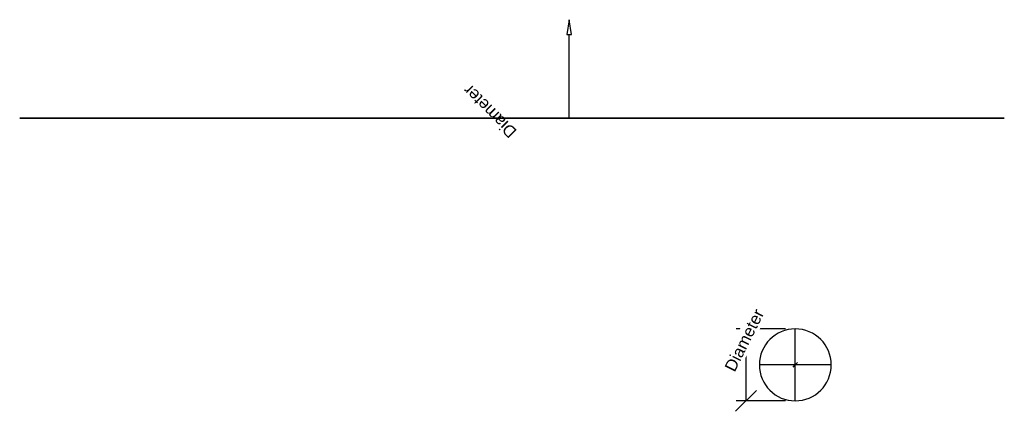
# Model space of a CAD drawing. Header units: millimetres. Extents: x -960 to 259, y -362 to 122.
import ezdxf

# ---------------------------------------------------------------- set-up
doc = ezdxf.new("R2010")
doc.units = ezdxf.units.MM
doc.styles.add('Arial', font='arial.ttf', dxfattribs={"height": 14.6304})

msp = doc.modelspace()

# ---------------------------------------------------------------- linework, layer by layer
at = {"color": 5, "lineweight": 30}
for p, q in [((-280, 0, 150), (-280, 103.6, 150)), ((0, -305, -1.9), (0, -305, -105.5))]:
    msp.add_line(p, q, dxfattribs=at)
at = {"color": 1, "lineweight": 30}
for p, q in [((-328, 0, 172.9), (-353.9, 0, 147.1)), ((-328, 0, 152.9), (-353.9, 0, 127.1)), ((-292.2, 0, 160), (-353.2, 0, 160)), ((-292.2, 0, 140), (-353.2, 0, 140)), ((-341, 0, 140), (-341, 0, 160)), ((-48, -247.6, -1.9), (-73.9, -273.4, -1.9)), ((-12.2, -260.5, -1.9), (-73.2, -260.5, -1.9)), ((-61, -349.5, -1.9), (-61, -260.5, -1.9)), ((-48, -336.6, -1.9), (-73.9, -362.4, -1.9)), ((-12.2, -349.5, -1.9), (-73.2, -349.5, -1.9))]:
    msp.add_line(p, q, dxfattribs=at)
at = {"color": 94, "lineweight": 30}
for p, q in [((0, -349.5, -1.9), (0, -260.5, -1.9)), ((44.5, -305, -1.9), (-44.5, -305, -1.9))]:
    msp.add_line(p, q, dxfattribs=at)
at = {"color": 5, "lineweight": 30}
for points in [[(-280, 121.9, 150), (-282.8, 103.6, 152.8), (-277.2, 103.6, 147.2), (-280, 121.9, 150)], [(0, -305, -123.8), (2.8, -302.2, -105.5), (-2.8, -307.8, -105.5), (0, -305, -123.8)]]:
    msp.add_polyline3d(points, dxfattribs=at)
at = {"color": 94, "lineweight": 30, "extrusion": (0, 1, 0)}
msp.add_circle((280, 150), 10, dxfattribs=at)
at = {"color": 94, "lineweight": 30, "extrusion": (0, 0, -1)}
msp.add_circle((0, -305, 1.9), 44.5, dxfattribs=at)

# ---------------------------------------------------------------- next in the draw order: texts
at = {"color": 5, "lineweight": 30, "char_height": 14.63, "width": 99.206, "attachment_point": 2, "line_spacing_factor": 0.941778, "style": 'Arial', "bg_fill": 3, "box_fill_scale": 1.25, "bg_fill_color": 256, "bg_fill_true_color": 13158600, "bg_fill_transparency": 0}
for insert, rotation in [((-383.5, 3.4, 183.8), 135), ((-69.7, -271.2, 28.4), 63.4349)]:
    msp.add_mtext('Diameter', dxfattribs=dict(at, insert=insert, rotation=rotation))

# ---------------------------------------------------------------- next in the draw order: linework, layer by layer
at = {"color": 94, "lineweight": 30}
for p, q in [((258.8, 0, 271.8), (-960.4, 0, 271.8)), ((-350.8, 0, -337.8), (-350.8, 0, 881.4))]:
    msp.add_line(p, q, dxfattribs=at)
at = {"color": 94, "lineweight": 30, "extrusion": (0, 1, 0)}
msp.add_circle((350.8, 271.8), 609.6, dxfattribs=at)

doc.saveas('drawing.dxf')
